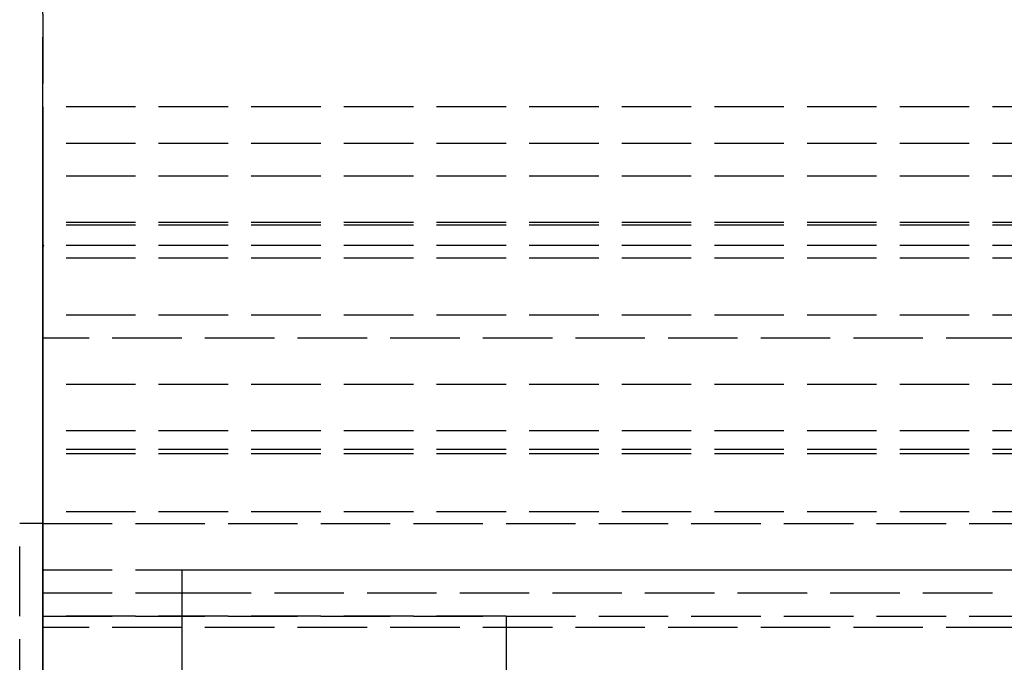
# Model space of a CAD drawing. Header units: millimetres. Extents: x 0 to 2000, y -94 to 94.
# Tile 4 of 12: x 0 to 21, y 8 to 22. Entities that reach past the tile are written whole.
import ezdxf

# ---------------------------------------------------------------- set-up
doc = ezdxf.new("R2010")
doc.units = ezdxf.units.MM
doc.header["$LTSCALE"] = 10
doc.linetypes.add('ALLCAD_Strich', pattern=[0.2, 0.15, -0.05])
doc.layers.add('BESCH_KONT_sich_schn_grun_2d', color=10, linetype='Continuous')
doc.layers.add('BESCH_KONT_sich_schn_seit_2d', color=160, linetype='Continuous')

msp = doc.modelspace()

# ---------------------------------------------------------------- linework, layer by layer
at = {"layer": 'BESCH_KONT_sich_schn_grun_2d', "linetype": 'ALLCAD_Strich'}
for p, q in [((0, 94), (0, -94)), ((2000, 20), (0, 20)), ((2000, 19.207), (0, 19.207)), ((2000, 18.5), (0, 18.5)), ((2000, 17.5), (0, 17.5)), ((2000, 17.439), (0, 17.439)), ((2000, 17), (0, 17)), ((0.002, 16.997), (0.002, 16.995)), ((0.003, 16.998), (0.003, 16.998)), ((0.003, 16.993), (0.003, 16.993)), ((0.003, 16.992), (0.003, 16.992)), ((0.004, 16.997), (0.004, 16.995)), ((0.006, 16.995), (0.006, 16.997)), ((0.007, 17), (0.007, 16.992)), ((0.011, 17), (0.007, 17)), ((0.007, 16.992), (0.009, 16.992)), ((0.009, 16.998), (0.01, 16.998)), ((0.009, 16.996), (0.009, 16.998)), ((0.01, 16.996), (0.009, 16.996)), ((0.009, 16.992), (0.009, 16.995)), ((0.009, 16.995), (0.011, 16.995)), ((0.011, 16.997), (0.011, 16.997)), ((0.013, 16.997), (0.013, 16.998)), ((0.014, 16.995), (0.014, 16.997)), ((0.016, 16.997), (0.016, 16.995)), ((0.017, 16.998), (0.017, 16.998)), ((0.017, 16.993), (0.017, 16.993)), ((0.017, 16.992), (0.017, 16.992)), ((0.018, 16.997), (0.018, 16.995)), ((0.02, 16.995), (0.02, 16.997)), ((2000, 16.732), (0, 16.732)), ((2000, 15.5), (0, 15.5)), ((43, 15), (0, 15)), ((40, 14), (0, 14)), ((40, 13), (0, 13)), ((40, 12.6), (0, 12.6)), ((2000, 12.5), (0, 12.5)), ((2000, 11.25), (0, 11.25)), ((0, 11), (-0.5, 11)), ((-0.5, -11), (-0.5, 11)), ((0, 11), (47, 11)), ((0.003, 10.005), (0, 10.005)), ((0, 10), (47, 10)), ((0.002, 10), (0.002, 10.005)), ((0.003, 10), (0.003, 10.005)), ((0.003, 10), (0.003, 10.005)), ((0.003, 10.005), (0.003, 10.005)), ((0.003, 10.005), (0.006, 10.005)), ((0.003, 10), (0.003, 10.005)), ((0.003, 10), (0.003, 10.005)), ((0.004, 10), (0.004, 10.005)), ((0.006, 10), (0.006, 10.005)), ((0.009, 10.005), (0.007, 10.005)), ((0.007, 10), (0.007, 10.005)), ((0.009, 10.005), (0.013, 10.005)), ((0.009, 10), (0.009, 10.005)), ((0.009, 10), (0.009, 10.005)), ((0.01, 10), (0.01, 10.005)), ((0.011, 10.005), (0.011, 10)), ((0.011, 10), (0.011, 10.005)), ((0.013, 10), (0.013, 10.005)), ((0.014, 10), (0.014, 10.005)), ((0.017, 10.005), (0.014, 10.005)), ((0.016, 10), (0.016, 10.005)), ((0.017, 10), (0.017, 10.005)), ((0.017, 10), (0.017, 10.005)), ((0.017, 10.005), (0.017, 10.005)), ((0.017, 10.005), (0.02, 10.005)), ((0.017, 10), (0.017, 10.005)), ((0.017, 10), (0.017, 10.005)), ((0.018, 10), (0.018, 10.005)), ((0.02, 10), (0.02, 10.005)), ((3, 10), (3, 3.75)), ((3, 10), (47, 10)), ((0, 9.5), (3, 9.5)), ((3, 9.5), (3.005, 9.5)), ((3, 9.5), (3, -9.5)), ((3, 9.5), (43, 9.5)), ((3, 9.498), (3.005, 9.498)), ((3, 9.497), (3.005, 9.497)), ((3, 9.497), (3.005, 9.497)), ((3, 9.497), (3.005, 9.497)), ((3, 9.496), (3.005, 9.496)), ((3, 9.495), (3.005, 9.495)), ((3, 9.494), (3.005, 9.494)), ((3, 9.493), (3.005, 9.493)), ((3, 9.491), (3.005, 9.491)), ((3, 9.491), (3.005, 9.491)), ((3, 9.49), (3.005, 9.49)), ((3.005, 9.489), (3, 9.489)), ((3, 9.489), (3.005, 9.489)), ((3, 9.487), (3.005, 9.487)), ((3, 9.486), (3.005, 9.486)), ((3, 9.484), (3.005, 9.484)), ((3, 9.483), (3.005, 9.483)), ((3, 9.483), (3.005, 9.483)), ((3, 9.483), (3.005, 9.483)), ((3, 9.483), (3.005, 9.483)), ((3, 9.482), (3.005, 9.482)), ((3, 9.48), (3.005, 9.48)), ((3.005, 9.497), (3.005, 9.5)), ((3.005, 9.496), (3.005, 9.497)), ((3.005, 9.496), (3.005, 9.494)), ((3.005, 9.491), (3.005, 9.493)), ((3.005, 9.491), (3.005, 9.487)), ((3.005, 9.483), (3.005, 9.486)), ((3.005, 9.483), (3.005, 9.483)), ((3.005, 9.483), (3.005, 9.48)), ((10, 9), (0, 9)), ((0, 9), (47, 9)), ((10, 9), (10, -9)), ((43, 8.75), (0, 8.75))]:
    msp.add_line(p, q, dxfattribs=at)
for centre, radius, start, end in [((0.003, 16.997), 0.00271, 90, 180), ((0.003, 16.995), 0.00271, 180, 270), ((0.003, 16.997), 0.00116, 90, 180), ((0.003, 16.995), 0.00116, 180, 270), ((0.003, 16.997), 0.00271, 360, 90), ((0.003, 16.997), 0.00116, 0, 90), ((0.003, 16.995), 0.00116, 270, 360), ((0.003, 16.995), 0.00271, 270, 0), ((0.01, 16.997), 0.00093, 360, 90), ((0.01, 16.997), 0.00093, 270, 0), ((0.011, 16.998), 0.00217, 0, 90), ((0.011, 16.997), 0.00217, 270, 360), ((0.017, 16.997), 0.00271, 90, 180), ((0.017, 16.995), 0.00271, 180, 270), ((0.017, 16.997), 0.00116, 90, 180), ((0.017, 16.995), 0.00116, 180, 270), ((0.017, 16.997), 0.00271, 360, 90), ((0.017, 16.997), 0.00116, 0, 90), ((0.017, 16.995), 0.00116, 270, 360), ((0.017, 16.995), 0.00271, 270, 0)]:
    msp.add_arc(centre, radius, start, end, dxfattribs=at)
at = {"layer": 'BESCH_KONT_sich_schn_seit_2d', "linetype": 'ALLCAD_Strich'}
for p, q in [((0, -94, 2368), (0, 94, 2368)), ((0, 94, 2418), (0, -94, 2418)), ((0, 10, 2299.5), (0, 20, 2299.5)), ((0, 20, 7), (0, 20, 2299.5)), ((0, 20, 7), (0, 11, 7)), ((0, 20, 2305.5), (0, 17.5, 2306)), ((0, 20, 2345.5), (0, 20, 2305.5)), ((0, 19.207, 2345.5), (0, 20, 2345.5)), ((0, 17.439, 2343.732), (0, 19.207, 2345.5)), ((0, 18.5, 2346.207), (0, 16.732, 2344.439)), ((0, 18.5, 2368), (0, 18.5, 2346.207)), ((0, -18.5, 2368), (0, 18.5, 2368)), ((0, 17.5, 2303.5), (0, 8.75, 2303.5)), ((0, 17.5, 2306), (0, 17.5, 2303.5)), ((0, 16.732, 2344.439), (0, 17.439, 2343.732)), ((0, 17, 2335.505), (0, 16.997, 2335.505)), ((0, 17, 2335.5), (0, 17, 2342)), ((0, 16.997, 2335.5), (0, 17, 2335.5)), ((0, 17, 2342), (0, 12.5, 2342)), ((0, 17, 2331.5), (0, 15.5, 2333)), ((0, 17, 2312.5), (0, 17, 2331.5)), ((0, 15, 2307.5), (0, 17, 2312.5)), ((0, 17, 2335.5), (0, 17, 2335.505)), ((0, 16.998, 2335.505), (0, 16.998, 2335.5)), ((0, 16.998, 2335.5), (0, 16.998, 2335.505)), ((0, 16.998, 2335.5), (0, 16.998, 2335.505)), ((0, 16.995, 2335.505), (0, 16.997, 2335.505)), ((0, 16.997, 2335.5), (0, 16.997, 2335.505)), ((0, 16.997, 2335.5), (0, 16.997, 2335.505)), ((0, 16.997, 2335.5), (0, 16.997, 2335.505)), ((0, 16.997, 2335.5), (0, 16.997, 2335.505)), ((0, 16.997, 2335.5), (0, 16.995, 2335.5)), ((0, 16.996, 2335.5), (0, 16.996, 2335.505)), ((0, 11.25, 2335.5), (0, 16.995, 2335.5)), ((0, 16.995, 2335.505), (0, 16.992, 2335.505)), ((0, 16.995, 2335.5), (0, 16.995, 2335.505)), ((0, 16.995, 2335.5), (0, 16.995, 2335.505)), ((0, 16.993, 2335.5), (0, 16.993, 2335.505)), ((0, 16.992, 2335.5), (0, 16.992, 2335.505)), ((0, 16.992, 2335.5), (0, 16.992, 2335.505)), ((0, 14, 2332.5), (0, 16, 2332.5)), ((0, 16, 2332.5), (0, 16, 2319.5)), ((0, 16, 2319.5), (0, 9.5, 2319.5)), ((0, 15.5, 2365), (0, -15.5, 2365)), ((0, 15.5, 2343.5), (0, 15.5, 2365)), ((0, 12.5, 2343.5), (0, 15.5, 2343.5)), ((0, 15.5, 2333), (0, 11.25, 2333)), ((0, 15.5, 2343.5), (0, 13, 2343.5)), ((0, 15.5, 2363.5), (0, 15.5, 2343.5)), ((0, 14, 2363.5), (0, 15.5, 2363.5)), ((0, 15.5, 2348.5), (0, 15.5, 2348.495)), ((0, 15.5, 2348.5), (0, 14, 2348.5)), ((0, 15.497, 2348.495), (0, 15.5, 2348.495)), ((0, 15.498, 2348.5), (0, 15.498, 2348.495)), ((0, 15.497, 2348.5), (0, 15.497, 2348.495)), ((0, 15.497, 2348.495), (0, 15.495, 2348.495)), ((0, 15.497, 2348.5), (0, 15.497, 2348.495)), ((0, 15.496, 2348.5), (0, 15.496, 2348.495)), ((0, 15.495, 2348.5), (0, 15.495, 2348.495)), ((0, 15.495, 2348.5), (0, 15.495, 2348.495)), ((0, 15.495, 2348.5), (0, 15.495, 2348.495)), ((0, 15.492, 2348.495), (0, 15.495, 2348.495)), ((0, 15.495, 2348.5), (0, 15.495, 2348.495)), ((0, 15.494, 2348.495), (0, 15.494, 2348.5)), ((0, 15.494, 2348.5), (0, 15.494, 2348.495)), ((0, 15.493, 2348.5), (0, 15.493, 2348.495)), ((0, 15.492, 2348.5), (0, 15.492, 2348.495)), ((0, 15.492, 2348.5), (0, 15.492, 2348.495)), ((0, 15, 2312), (0, 15, 2319.5)), ((0, 15, 2307.9), (0, 15, 2308.5)), ((0, 15, 2307.9), (0, 8.75, 2307.9)), ((0, 8.75, 2307.5), (0, 15, 2307.5)), ((0, 15, 2308.5), (0, 8.755, 2308.5)), ((0, 15, 2312), (0, 11.5, 2312)), ((0, 15, 2308.5), (0, 15, 2312)), ((0, -15, 2314.4), (0, 15, 2314.4)), ((0, 8, 2322.4), (0, 15, 2322.4)), ((0, 15, 2319.5), (0, 15, 2328.9)), ((0, 8, 2314.4), (0, 15, 2314.4)), ((0, 8, 2322.4), (0, 15, 2322.4)), ((0, 15, 2328.9), (0, 14, 2328.9)), ((0, 13.5, 2310), (0, 15, 2310)), ((0, 13.5, 2310), (0, 15, 2310)), ((0, 14, 2348.5), (0, 7.5, 2348.5)), ((0, 14, 2328.9), (0, 8, 2328.9)), ((0, 9.5, 2321.5), (0, 14, 2321.5)), ((0, 14, 2321.5), (0, 14, 2332.5)), ((0, -14, 2346), (0, 14, 2346)), ((0, 14, 2346), (0, 14, 2363.5)), ((0, 11.5, 2310), (0, 13.5, 2310)), ((0, 13.5, 2310), (0, 13.5, 2312)), ((0, 13, 2343.5), (0, 12.6, 2344.5)), ((0, 12.6, 2344.5), (0, -12.6, 2344.5)), ((0, -12.5, 2343.5), (0, 12.5, 2343.5)), ((0, 12.5, 2342), (0, 12.5, 2343.5)), ((0, 11.5, 2310), (0, 5.5, 2310)), ((0, 11.5, 2310), (0, 11.5, 2312)), ((0, 11.5, 2318), (0, 11.5, 2312)), ((0, 9.5, 2318), (0, 11.5, 2318)), ((0, -11.5, 2312), (0, 11.5, 2312)), ((0, 11.25, 2333), (0, 11.25, 2335.5)), ((0, 11, 24), (0, 11, 6.5)), ((0, -11, 24), (0, 11, 24)), ((0, 11, 6.5), (0, -11, 6.5)), ((0, 11, 2333.9), (0, 9, 2332.4)), ((0, 11, 2339.9), (0, 11, 2333.9)), ((0, 9, 2339.9), (0, 11, 2339.9)), ((0, 11, 6.5), (0, 11, 6)), ((0, 11, 6), (0, 9, 6)), ((0, 10, 7), (0, 11, 7)), ((0, 11, 7), (0, 10, 7)), ((0, 10, 7.006), (0, 10.005, 7.006)), ((0, 10, 7.008), (0, 10.005, 7.008)), ((0, 10, 7.006), (0, 10.005, 7.006)), ((0, 10, 7.005), (0, 10.005, 7.005)), ((0, 10, 7.003), (0, 10.005, 7.003)), ((0, 10, 7), (0, 10.005, 7)), ((0, 10, 7.004), (0, 10.005, 7.004)), ((0, 10, 7.005), (0, 10.005, 7.005)), ((0, 10, 7.005), (0, 10.005, 7.005)), ((0, 10, 7.007), (0, 10.005, 7.007)), ((0, 10, 7.002), (0, 10.005, 7.002)), ((0, 10, 7.003), (0, 10.005, 7.003)), ((0, 10.005, 7.003), (0, 10.005, 7)), ((0, 10, 7.008), (0, 10.005, 7.008)), ((0, 10.005, 7.008), (0, 10.005, 7.005)), ((0, 10, 7.005), (0, 10.005, 7.005)), ((0, 10.005, 7.003), (0, 10.005, 7.005)), ((0, 10, 2339.4), (0, 9, 2339.4)), ((0, 10, 2334.9), (0, 10, 2339.4)), ((0, 7.5, 2334.9), (0, 10, 2334.9)), ((0, 10, 2299.5), (0, 9.5, 2299.5)), ((0, 9.5, 2298.5), (0, 10, 2298.5)), ((0, -10, 2269.5), (0, 10, 2269.5)), ((0, 10, 2275.5), (0, 9.5, 2275.5)), ((0, 10, 2269.5), (0, 10, 2299.5)), ((0, 10, 24), (0, 10, 7.005)), ((0, 10, 7.003), (0, 10, 7)), ((0, 10, 7), (0, 10, 24)), ((0, 8.75, 2339.4), (0, 9.75, 2339.4)), ((0, 9.75, 2339.4), (0, 9.75, 2335.4)), ((0, 9.75, 2335.4), (0, -9.75, 2335.4)), ((0, 9.5, 2299.5), (0, 9.5, 2269.5)), ((0, 9.5, 2269.5), (0, -9.5, 2269.5)), ((0, -9.5, 2299.5), (0, 9.5, 2299.5)), ((0, 9.5, 2311.5), (0, 5.5, 2311.5)), ((0, 9.5, 2321.5), (0, 9.5, 2311.5)), ((0, 9.5, 2321.5), (0, -9.5, 2321.5)), ((0, 9.5, 2269.506), (0, 9.5, 2269.504)), ((0, 3.25, 2280.5), (0, 9.5, 2280.5)), ((0, 9.5, 2275.5), (0, -9.5, 2275.5)), ((0, 9.5, 2319.5), (0, -9.5, 2319.5)), ((0, -9.5, 2318), (0, 9.5, 2318)), ((0, 9.498, 2269.504), (0, 9.498, 2269.506)), ((0, 9.497, 2269.503), (0, 9.497, 2269.503)), ((0, 9.496, 2269.509), (0, 9.497, 2269.509)), ((0, 9.497, 2269.501), (0, 9.496, 2269.501)), ((0, 9.497, 2269.508), (0, 9.497, 2269.508)), ((0, 9.495, 2269.506), (0, 9.495, 2269.504)), ((0, 9.494, 2269.504), (0, 9.494, 2269.506)), ((0, 9.493, 2269.507), (0, 9.493, 2269.506)), ((0, 9.491, 2269.504), (0, 9.489, 2269.504)), ((0, 9.491, 2269.506), (0, 9.491, 2269.506)), ((0, 9.487, 2269.509), (0, 9.491, 2269.509)), ((0, 9.49, 2269.507), (0, 9.489, 2269.507)), ((0, 9.489, 2269.505), (0, 9.49, 2269.505)), ((0, 9.489, 2269.504), (0, 9.489, 2269.501)), ((0, 9.489, 2269.501), (0, 9.487, 2269.501)), ((0, 9.489, 2269.507), (0, 9.489, 2269.505)), ((0, 9.487, 2269.501), (0, 9.487, 2269.509)), ((0, 9.486, 2269.506), (0, 9.486, 2269.504)), ((0, 9.484, 2269.504), (0, 9.484, 2269.506)), ((0, 9.483, 2269.508), (0, 9.483, 2269.508)), ((0, 9.483, 2269.501), (0, 9.483, 2269.501)), ((0, 9.483, 2269.509), (0, 9.483, 2269.509)), ((0, 9.483, 2269.503), (0, 9.483, 2269.503)), ((0, 9.482, 2269.506), (0, 9.482, 2269.504)), ((0, 9.48, 2269.504), (0, 9.48, 2269.506)), ((0, 9.25, 2310), (0, 9.25, 2312)), ((0, -9), (0, 9)), ((0, 9, 2), (0, -9, 2)), ((0, 9), (0, 9, 2)), ((0, 9, 2332.4), (0, 6.5, 2332.4)), ((0, 9, 2339.4), (0, 9, 2339.9)), ((0, 9, 6), (0, 9, 6.5)), ((0, 9, 23), (0, 9, 6.5)), ((0, -9, 23), (0, 9, 23)), ((0, 9, 6.5), (0, 9, 23)), ((0, 9, 23), (0, -9, 23)), ((0, 8.755, 2308.495), (0, 8.758, 2308.495)), ((0, 8.758, 2308.5), (0, 8.758, 2308.495)), ((0, 8.758, 2308.5), (0, 8.758, 2308.495)), ((0, 8.757, 2308.5), (0, 8.757, 2308.495)), ((0, 8.755, 2308.495), (0, 8.753, 2308.495)), ((0, 8.755, 2308.5), (0, 8.755, 2308.495)), ((0, 8.755, 2308.5), (0, 8.755, 2308.495)), ((0, 8.753, 2308.5), (0, 8.755, 2308.5)), ((0, 8.754, 2308.5), (0, 8.754, 2308.495)), ((0, 8.75, 2308.495), (0, 8.753, 2308.495)), ((0, 8.753, 2308.5), (0, 8.753, 2308.495)), ((0, 8.753, 2308.5), (0, 8.75, 2308.5)), ((0, 8.753, 2308.5), (0, 8.753, 2308.495)), ((0, 8.753, 2308.5), (0, 8.753, 2308.495)), ((0, 8.753, 2308.5), (0, 8.753, 2308.495)), ((0, 8.752, 2308.495), (0, 8.752, 2308.5)), ((0, 8.752, 2308.5), (0, 8.752, 2308.495)), ((0, 8.752, 2308.5), (0, 8.752, 2308.495)), ((0, 8.75, 2339.9), (0, 8.75, 2339.4)), ((0, -8.75, 2339.9), (0, 8.75, 2339.9)), ((0, 8.75, 2303.5), (0, 8.75, 2307.5)), ((0, 8.75, 2307.5), (0, 8.75, 2308.5)), ((0, -8.75, 2303.5), (0, 8.75, 2303.5)), ((0, 8.75, 2307.9), (0, 8, 2307.9)), ((0, 8.75, 2308.5), (0, 8.75, 2308.495)), ((0, 6.75, 2322.4), (0, 8, 2322.4)), ((0, 8, 2321.5), (0, 8, 2328.9)), ((0, 8, 2307.9), (0, 8, 2321.5))]:
    msp.add_line(p, q, dxfattribs=at)
at = {"layer": 'BESCH_KONT_sich_schn_seit_2d', "linetype": 'ALLCAD_Strich', "extrusion": (1, 0, 0)}
msp.add_circle((0, 2313.5), 10, dxfattribs=at)
at = {"layer": 'BESCH_KONT_sich_schn_seit_2d', "linetype": 'ALLCAD_Strich', "extrusion": (-1, 0, 0)}
for centre, radius, start, end in [((-9.497, 2269.506), 0.00271, 90, 180), ((-9.497, 2269.504), 0.00271, 180, 270), ((-9.496, 2269.506), 0.00271, 0, 90), ((-9.496, 2269.504), 0.00271, 270, 360), ((-9.491, 2269.507), 0.00217, 90, 180), ((-9.491, 2269.506), 0.00217, 180, 270), ((-9.483, 2269.504), 0.00271, 180, 270), ((-9.483, 2269.506), 0.00271, 90, 180), ((-9.483, 2269.504), 0.00271, 270, 360), ((-9.483, 2269.506), 0.00271, 0, 90)]:
    msp.add_arc(centre, radius, start, end, dxfattribs=at)
at = {"layer": 'BESCH_KONT_sich_schn_seit_2d', "linetype": 'ALLCAD_Strich', "extrusion": (1, 0, 0)}
for centre, radius, start, end in [((9.497, 2269.504), 0.00116, 270, 360), ((9.497, 2269.506), 0.00116, 0, 90), ((9.497, 2269.504), 0.00116, 180, 270), ((9.497, 2269.506), 0.00116, 90, 180), ((9.49, 2269.506), 0.00093, 270, 0), ((9.49, 2269.506), 0.00093, 0, 90), ((9.483, 2269.506), 0.00116, 0, 90), ((9.483, 2269.504), 0.00116, 270, 360), ((9.483, 2269.506), 0.00116, 90, 180), ((9.483, 2269.504), 0.00116, 180, 270)]:
    msp.add_arc(centre, radius, start, end, dxfattribs=at)

doc.saveas('drawing.dxf')
